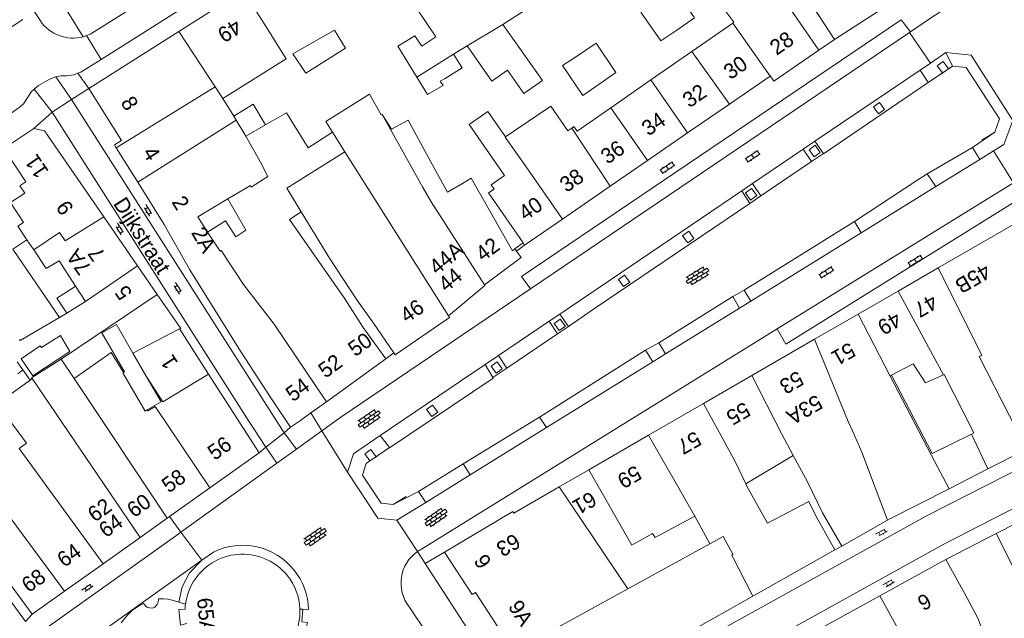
# Model space of a CAD drawing. Extents: x 99476 to 102828, y 406437 to 407931.
# Tile 87 of 162: x 100882 to 101011, y 406565 to 406643. Entities that reach past the tile are written whole.
import ezdxf

# ---------------------------------------------------------------- set-up
doc = ezdxf.new("R2010")
doc.units = 0
doc.header["$MEASUREMENT"] = 0
for name, color, linetype, lineweight in [('BG_bijgebouw', 253, 'Continuous', 0), ('BG_dakoverstek', 253, 'Continuous', 13), ('BG_hoofdgebouw', 253, 'Continuous', 13), ('BG_huisnummer', 253, 'Continuous', 0), ('BG_kant verharding', 253, 'Continuous', 0), ('BG_muur', 253, 'Continuous', 0), ('BG_open verharding', 253, 'Continuous', 0), ('BG_schutting', 253, 'Continuous', 0), ('BG_straatnaam', 253, 'Continuous', 0), ('BG_tussenmuur', 253, 'Continuous', 0), ('BG_vlakafsluiter', 253, 'Continuous', 0)]:
    doc.layers.add(name, color=color, linetype=linetype, lineweight=lineweight)
doc.styles.add('Style-WORKING', font='WORKING.shx')

# ---------------------------------------------------------------- blocks, each defined once
blk = doc.blocks.new('S02OV2')
at = {"layer": 'BG_open verharding', "linetype": 'Continuous', "lineweight": 0}
for p, q in [((0.052866, 0.482148), (0.183301, 0.482148)), ((0.183301, -1.01785), (0.183301, 0.982147)), ((0.183301, 0.895191), (0.705039, 0.895191)), ((0.705039, -1.01785), (0.705039, 0.982147)), ((0.705039, 0.43867), (0.835473, 0.43867)), ((0.052866, -0.517416), (0.183301, -0.517416)), ((0.183301, -0.017851), (0.705039, -0.017851)), ((0.183301, -0.930894), (0.705039, -0.930894)), ((0.705039, -0.473938), (0.835473, -0.473938))]:
    blk.add_line(p, q, dxfattribs=at)
blk = doc.blocks.new('S02OV6')
at = {"layer": 'BG_open verharding', "linetype": 'Continuous', "lineweight": 0}
for p, q in [((0, 0.20784), (1.371449, 0.20784)), ((0.085505, 0.20784), (0.085505, 0.268177)), ((0.485, -0.192), (0.486, 0.207)), ((0.885505, 0.20784), (0.885505, 0.31106)), ((1.285, -0.193), (1.285, 0.207)), ((0.268333, -0.19216), (1.549656, -0.19216)), ((0.885505, -0.32925), (0.885505, -0.19216))]:
    blk.add_line(p, q, dxfattribs=at)
blk = doc.blocks.new('S02OV4')
at = {"layer": 'BG_open verharding', "linetype": 'Continuous', "lineweight": 0}
for p, q in [((0, -0.200092), (0, 0.200092)), ((0, 0.2), (3.201, 0.2)), ((0.214, 0.6), (2.9, 0.6)), ((0.4, 0.199), (0.4, 0.6)), ((0.8, 0.6), (0.8, 0.7)), ((0.8, -0.2), (0.8, 0.2)), ((1.2, 0.2), (1.2, 0.6)), ((1.6, 0.6), (1.6, 0.7)), ((1.6, -0.2), (1.6, 0.2)), ((2, 0.199), (2, 0.6)), ((2.4, 0.6), (2.4, 0.7)), ((2.4, -0.2), (2.4, 0.2)), ((2.8, 0.2), (2.8, 0.6)), ((3.2, -0.199908), (3.2, 0.200092)), ((0, -0.2), (3.2, -0.199)), ((0.31, -0.6), (2.9, -0.6)), ((0.4, -0.6), (0.399, -0.2)), ((0.8, -0.7), (0.8, -0.6)), ((1.2, -0.6), (1.2, -0.2)), ((1.6, -0.7), (1.6, -0.6)), ((2, -0.6), (1.999, -0.2)), ((2.4, -0.7), (2.4, -0.6)), ((2.8, -0.6), (2.8, -0.2))]:
    blk.add_line(p, q, dxfattribs=at)

msp = doc.modelspace()

# ---------------------------------------------------------------- linework, layer by layer
at = {"layer": 'BG_bijgebouw', "linetype": 'Continuous', "lineweight": 0}
for p, q in [((100968.035, 406642.026), (100965.949, 406640.601)), ((100954.807, 406638.487), (100953.132, 406637.374))]:
    msp.add_line(p, q, dxfattribs=at)
at = {"layer": 'BG_bijgebouw', "linetype": 'Continuous', "lineweight": 0, "flags": 128}
for points in [[(100965.388, 406645.749), (100967.784, 406647.377), (100970.345, 406643.605), (100968.035, 406642.026)], [(100965.949, 406640.601), (100963.356, 406644.368), (100965.388, 406645.749)], [(100945.338, 406642.744), (100950.499, 406635.426), (100948.091, 406633.746), (100945.95, 406636.796), (100943.925, 406635.333), (100940.706, 406639.962)], [(100917.938, 406638.936), (100919.607, 406636.375), (100924.813, 406639.65), (100923.364, 406641.987), (100917.938, 406638.936)], [(100957.474, 406634.668), (100960.104, 406636.493), (100957.518, 406640.288), (100954.807, 406638.487)], [(100937.817, 406635.706), (100940.018, 406637.091), (100938.899, 406638.869)], [(100953.132, 406637.374), (100955.763, 406633.481), (100957.474, 406634.668)], [(100934.126, 406635.866), (100935.521, 406633.598), (100937.531, 406634.794), (100937.163, 406635.337), (100937.817, 406635.706)], [(100910.211, 406630.769), (100912.745, 406632.343), (100914.349, 406629.644)]]:
    msp.add_lwpolyline(points, dxfattribs=at)
at = {"layer": 'BG_dakoverstek', "linetype": 'Continuous', "lineweight": 13}
for p, q in [((100937.032, 406622.83), (100938.122, 406620.866)), ((100881.39, 406613.416), (100883.225, 406614.656)), ((100883.225, 406614.656), (100884.108, 406613.34)), ((100887.495, 406604.499), (100881.39, 406613.416)), ((100887.806, 406607.471), (100889.379, 406608.479)), ((100889.575, 406608.603), (100889.379, 406608.479)), ((100888.428, 406605.081), (100887.495, 406604.499)), ((100894.9, 406603.593), (100893.001, 406602.496)), ((100897.065, 406599.845), (100894.9, 406603.593)), ((100888.833, 406600.072), (100887.627, 406602.159)), ((100893.001, 406602.496), (100895.941, 406597.406)), ((100898.794, 406596.851), (100897.065, 406599.845)), ((100895.837, 406597.346), (100895.753, 406597.297)), ((100895.753, 406597.297), (100898.65, 406592.283)), ((100895.941, 406597.406), (100895.837, 406597.346)), ((100900.737, 406593.488), (100898.794, 406596.851)), ((100898.936, 406592.448), (100900.737, 406593.488)), ((100898.65, 406592.283), (100898.936, 406592.448)), ((100983.233, 406586.503), (100977.043, 406582.776))]:
    msp.add_line(p, q, dxfattribs=at)
at = {"layer": 'BG_dakoverstek', "linetype": 'Continuous', "lineweight": 13, "flags": 128}
for points in [[(100929.587, 406630.998), (100930.807, 406629.081), (100932.993, 406630.273)], [(100909.466, 406619.975), (100905.515, 406617.628), (100906.812, 406615.654)], [(100906.812, 406615.654), (100909.131, 406617.131), (100910.479, 406615.044), (100911.813, 406615.905), (100909.466, 406619.975)], [(100884.108, 406613.34), (100885.749, 406610.892), (100887.417, 406611.916), (100889.575, 406608.603)], [(100887.806, 406607.471), (100887.114, 406607.05), (100888.428, 406605.081)], [(100887.627, 406602.159), (100885.133, 406600.582), (100884.961, 406600.793), (100882.467, 406599.131), (100884.013, 406596.905), (100888.833, 406600.072)], [(100996.086, 406596.966), (100998.884, 406598.477), (101000.516, 406595.994), (101002.838, 406597.012)], [(101006.501, 406589.278), (101001.373, 406586.748), (100996.086, 406596.966)], [(101002.838, 406597.012), (101002.954, 406597.063), (101006.82, 406589.436), (101006.501, 406589.278)]]:
    msp.add_lwpolyline(points, dxfattribs=at)
at = {"layer": 'BG_hoofdgebouw', "linetype": 'Continuous', "lineweight": 13}
for p, q in [((100988.62, 406640.801), (100983.88, 406648.09)), ((100903.064, 406641.853), (100911.45, 406647.17)), ((100911.45, 406647.17), (100914.13, 406642.94)), ((100948.372, 406644.707), (100945.338, 406642.744)), ((100994.64, 406644.65), (100988.62, 406640.801)), ((100970.022, 406639.231), (100975.344, 406642.934)), ((100975.344, 406642.934), (100975.487, 406643.034)), ((100891.31, 406634.4), (100903.064, 406641.853)), ((100931.617, 406639.92), (100934.126, 406635.866)), ((100940.706, 406639.962), (100938.899, 406638.869)), ((100964.673, 406635.509), (100970.022, 406639.231)), ((100959.433, 406631.862), (100964.673, 406635.509)), ((100980.228, 406636.015), (100974.912, 406632.355)), ((100908.805, 406633.073), (100910.211, 406630.769)), ((100974.912, 406632.355), (100969.452, 406628.596)), ((100929.479, 406630.942), (100929.587, 406630.998)), ((100932.993, 406630.273), (100937.032, 406622.83)), ((100884.12, 406629.16), (100880.207, 406626.543)), ((100919.938, 406626.63), (100923.12, 406628.685)), ((100953.824, 406628.878), (100954.327, 406629.228)), ((100969.452, 406628.596), (100964.226, 406624.997)), ((100897.69, 406622.151), (100894.877, 406626.666)), ((100964.226, 406624.997), (100959.369, 406621.653)), ((100938.122, 406620.866), (100940.079, 406622.009)), ((100959.369, 406621.653), (100953.121, 406617.352)), ((101002.149, 406610.973), (101017.5, 406619.84)), ((100897.663, 406611.258), (100893.274, 406617.632)), ((100947.983, 406614.235), (100945.34, 406618.061)), ((100953.121, 406617.352), (100948.18, 406613.95)), ((100946.924, 406613.46), (100947.128, 406613.181)), ((100947.128, 406613.181), (100947.75, 406612.33)), ((100948.18, 406613.95), (100947.983, 406614.235)), ((100942.94, 406608.76), (100947.75, 406612.33)), ((100900.246, 406607.506), (100897.663, 406611.258)), ((100996.94, 406607.964), (101002.149, 406610.973)), ((100991.708, 406604.942), (100996.94, 406607.964)), ((100986.035, 406601.665), (100991.708, 406604.942)), ((100906.935, 406597.125), (100903.17, 406602.99)), ((100927.13, 406603.18), (100930.07, 406599.13)), ((100931.094, 406599.893), (100928.46, 406603.751)), ((100977.825, 406596.922), (100986.035, 406601.665)), ((100930.07, 406599.13), (100922.322, 406593.519)), ((100882.694, 406597.674), (100881.962, 406598.707)), ((100883.64, 406596.34), (100882.694, 406597.674)), ((100913.53, 406586.85), (100906.935, 406597.125)), ((100971.543, 406593.294), (100977.825, 406596.922)), ((100883.64, 406596.34), (100879.323, 406593.239)), ((100915.14, 406593.901), (100917.633, 406590.2)), ((100922.322, 406593.519), (100920.29, 406592.047)), ((100964.332, 406589.128), (100971.543, 406593.294)), ((100920.29, 406592.047), (100918.94, 406591.07)), ((100917.633, 406590.2), (100918.94, 406591.07)), ((100956.553, 406584.635), (100964.332, 406589.128)), ((100907.086, 406582.264), (100913.53, 406586.85)), ((100985.098, 406583.073), (100983.233, 406586.503)), ((101008.648, 406584.739), (101013.708, 406587.318)), ((100868.93, 406585.93), (100883.91, 406565.77)), ((100952.675, 406582.395), (100956.553, 406584.635)), ((101003.572, 406582.151), (101008.648, 406584.739)), ((100946.78, 406578.99), (100952.675, 406582.395)), ((100977.043, 406582.776), (100977.224, 406582.389)), ((100977.224, 406582.389), (100979.874, 406577.669)), ((100985.098, 406583.073), (100987.055, 406579.015)), ((100901.826, 406578.52), (100907.086, 406582.264)), ((100995.86, 406578.22), (101003.572, 406582.151)), ((100901.546, 406578.321), (100901.826, 406578.52)), ((100988.68, 406574.2), (100986.23, 406578.55)), ((100987.055, 406579.015), (100989.571, 406574.671)), ((100897.99, 406575.791), (100901.546, 406578.321)), ((100989.571, 406574.671), (100995.556, 406578.049)), ((100995.556, 406578.049), (100995.86, 406578.22)), ((101009.71, 406576.3), (101011.98, 406571.84)), ((100893.183, 406572.369), (100897.99, 406575.791)), ((100977.95, 406568.147), (100988.68, 406574.2)), ((100888.131, 406568.774), (100893.183, 406572.369)), ((101003.18, 406572.91), (101000, 406571.167)), ((101005.58, 406568.52), (101003.18, 406572.91)), ((100994.553, 406568.18), (101000, 406571.167)), ((100883.91, 406565.77), (100888.131, 406568.774)), ((100951.72, 406553.35), (100977.95, 406568.147)), ((100985.926, 406563.45), (100994.553, 406568.18))]:
    msp.add_line(p, q, dxfattribs=at)
at = {"layer": 'BG_hoofdgebouw', "linetype": 'Continuous', "lineweight": 13, "flags": 128}
for points in [[(100972.49, 406660.3), (100980.43, 406648.32), (100986.58, 406639.4)], [(100931.457, 406650.276), (100933.909, 406645.143), (100936.593, 406641.122), (100934.777, 406639.905), (100933.861, 406641.273), (100931.617, 406639.92)], [(100975.829, 406649.86), (100977.366, 406647.565), (100973.943, 406645.16), (100975.487, 406643.034)], [(100914.13, 406642.94), (100917.06, 406638.283), (100908.805, 406633.073)], [(100986.58, 406639.4), (100980.69, 406635.36), (100980.25, 406636.03), (100980.228, 406636.015)], [(100894.877, 406626.666), (100894.65, 406627.03), (100895.56, 406627.59), (100891.31, 406634.4)], [(100923.12, 406628.685), (100922.244, 406630.073), (100927.918, 406633.654), (100929.479, 406630.942)], [(100914.349, 406629.644), (100917.089, 406631.238), (100919.938, 406626.63)], [(100945.68, 406628.066), (100943.375, 406631.384), (100940.949, 406629.708), (100945.569, 406623.021), (100943.817, 406621.811), (100944.198, 406621.26), (100943.476, 406620.758), (100945.34, 406618.061)], [(100945.68, 406628.066), (100951.602, 406632.068), (100953.824, 406628.878)], [(100954.327, 406629.228), (100954.61, 406629.425), (100955.041, 406628.806), (100959.433, 406631.862)], [(100893.274, 406617.632), (100885.53, 406628.88), (100884.12, 406629.16)], [(100915.14, 406593.901), (100911.09, 406600.1), (100904.51, 406610.74), (100901.13, 406616.63), (100897.69, 406622.151)], [(100940.079, 406622.009), (100941.213, 406622.694), (100946.604, 406613.22), (100946.924, 406613.46)], [(100919.039, 406618.283), (100917.508, 406617.281), (100924.615, 406607.053), (100927.13, 406603.18)], [(100928.46, 406603.751), (100926.296, 406606.803), (100922.708, 406612.235), (100919.039, 406618.283)], [(100942.94, 406608.76), (100943, 406608.67), (100938.259, 406604.728)], [(100903.17, 406602.99), (100903.3, 406603.07), (100900.246, 406607.506)], [(100938.259, 406604.728), (100938.25, 406604.72), (100938.4, 406604.5), (100931.28, 406599.62), (100931.094, 406599.893)], [(101035.12, 406588.43), (101029.89, 406586.56), (101009.71, 406576.3)], [(100871.442, 406580.195), (100874.81, 406576.1), (100883.03, 406564.815)], [(100979.874, 406577.669), (100985.263, 406580.502), (100986.23, 406578.55)], [(100946.78, 406578.99), (100946.65, 406579.19), (100937.73, 406573.88)], [(100937.73, 406573.88), (100941.34, 406568.37), (100941.77, 406568.63), (100946.78, 406560.936)], [(101010.866, 406555.71), (101009.075, 406560.453), (101009.2, 406560.486), (101007.354, 406565.285), (101005.58, 406568.52)], [(100904.09, 406564.55), (100903.25, 406564.35), (100903.04, 406566.41), (100903.86, 406566.433)]]:
    msp.add_lwpolyline(points, dxfattribs=at)
at = {"layer": 'BG_hoofdgebouw', "linetype": 'Continuous', "lineweight": 13}
for centre, radius, start, end in [((100911.361582, 406566.111216), 7.508259, 64.516661, 172.532639), ((100911.415661, 406566.15934), 7.441603, 39.582054, 64.73311), ((100911.405397, 406566.144464), 7.458994, 2.178489, 39.619887), ((100910.984967, 406566.141501), 7.130927, 172.380637, 177.657199), ((100911.405915, 406566.145505), 7.458436, 303.541444, 2.170648)]:
    msp.add_arc(centre, radius, start, end, dxfattribs=at)
at = {"layer": 'BG_kant verharding', "linetype": 'Continuous', "lineweight": 0}
for p, q in [((100959.573, 406680.305), (100892.917, 406638.195)), ((100891.925, 406641.734), (100898.809, 406646.081)), ((100884.229, 406644.419), (100884.981, 406643.224)), ((100998.424, 406641.721), (100948.954, 406608.239)), ((100998.527, 406641.791), (100998.424, 406641.721)), ((101001.142, 406637.706), (101003.177, 406639.084)), ((100999.799, 406636.797), (101001.142, 406637.706)), ((100999.799, 406636.797), (100986.063, 406627.499)), ((100999.799, 406636.797), (101000.864, 406635.177)), ((100889.029, 406632.949), (100887.006, 406635.906)), ((100886.515, 406631.299), (100884.191, 406634.316)), ((100889.029, 406632.949), (100916.816, 406589.44)), ((100984.548, 406626.473), (100986.063, 406627.499)), ((100987.184, 406625.905), (100986.063, 406627.499)), ((100977.924, 406621.989), (100984.548, 406626.473)), ((101000.732, 406623.273), (101006.63, 406626.714)), ((101006.63, 406626.714), (101007.581, 406625.143)), ((101009.399, 406626.269), (101007.581, 406625.143)), ((101001.838, 406621.587), (101007.581, 406625.143)), ((101001.838, 406621.587), (101000.732, 406623.273)), ((100976.535, 406621.049), (100952.77, 406604.961)), ((100976.535, 406621.049), (100977.924, 406621.989)), ((100976.535, 406621.049), (100977.56, 406619.395)), ((100981.165, 406603.006), (101011.986, 406622.068)), ((101001.838, 406621.587), (100992.119, 406615.569)), ((100977.56, 406619.395), (100957.184, 406605.572)), ((100976.828, 406608.064), (100991.227, 406617.033)), ((100991.227, 406617.033), (100992.119, 406615.569)), ((100992.119, 406615.569), (100977.718, 406606.652)), ((100977.718, 406606.652), (100976.828, 406608.064)), ((100965.682, 406601.216), (100975.346, 406607.265)), ((100975.346, 406607.265), (100976.221, 406605.725)), ((100957.184, 406605.572), (100953.907, 406603.349)), ((100966.592, 406599.763), (100976.221, 406605.725)), ((100977.718, 406606.652), (100976.221, 406605.725)), ((100951.389, 406604.026), (100952.77, 406604.961)), ((100953.907, 406603.349), (100952.77, 406604.961)), ((100934.719, 406574.28), (100981.165, 406603.006)), ((100944.764, 406599.542), (100951.389, 406604.026)), ((100950.136, 406591.518), (100963.942, 406600.263)), ((100963.942, 406600.263), (100964.933, 406598.735)), ((100966.592, 406599.763), (100965.682, 406601.216)), ((100943.051, 406598.382), (100944.764, 406599.542)), ((100966.592, 406599.763), (100964.933, 406598.735)), ((100943.051, 406598.382), (100929.321, 406589.088)), ((100943.051, 406598.382), (100944.044, 406596.666)), ((100951.056, 406590.142), (100964.933, 406598.735)), ((100882.04, 406597.17), (100882.694, 406597.674)), ((100951.056, 406590.142), (100950.136, 406591.518)), ((100951.056, 406590.142), (100941.086, 406583.969)), ((100916.816, 406589.44), (100918.418, 406587.329)), ((100921.735, 406589.713), (100918.418, 406587.329)), ((100930.546, 406587.518), (100929.321, 406589.088)), ((100914.423, 406587.577), (100915.843, 406585.478)), ((100918.418, 406587.329), (100915.843, 406585.478)), ((100915.843, 406585.478), (100903.332, 406576.485)), ((100934.341, 406581.781), (100940.147, 406585.395)), ((100940.147, 406585.395), (100941.086, 406583.969)), ((100935.283, 406580.376), (100941.086, 406583.969)), ((100935.283, 406580.376), (100934.341, 406581.781)), ((100935.283, 406580.376), (100931.512, 406578.041)), ((101003.18, 406572.91), (101009.71, 406576.3)), ((100906.046, 406572.819), (100907.562, 406573.899)), ((100935.211, 406572.381), (100937.73, 406573.88)), ((100948.829, 406551.467), (100935.211, 406572.381)), ((100919.981, 406566.41), (100919.24, 406566.428)), ((100935.509, 406563.19), (100933.116, 406566.762))]:
    msp.add_line(p, q, dxfattribs=at)
at = {"layer": 'BG_kant verharding', "linetype": 'Continuous', "lineweight": 0, "flags": 128}
for points in [[(101012.819, 406651.164), (101000.901, 406643.398), (100998.527, 406641.791)], [(100948.954, 406608.239), (100947.784, 406609.851), (100997.345, 406643.348), (100998.527, 406641.791)], [(101003.177, 406639.084), (101006.448, 406638.753), (101011.923, 406630.214), (101010.735, 406627.096), (101009.399, 406626.269)], [(100892.917, 406638.195), (100890.271, 406636.523), (100889.891, 406636.38)], [(100889.891, 406636.38), (100889.359, 406636.179), (100888.405, 406636.052), (100887.7, 406636.03), (100887.006, 406635.906)], [(100884.191, 406634.316), (100884.725, 406634.77), (100885.644, 406635.321), (100886.302, 406635.666), (100887.006, 406635.906)], [(101000.864, 406635.177), (101000.872, 406635.164), (100987.211, 406625.866), (100987.184, 406625.905)], [(100877.256, 406628.422), (100882.2, 406631.895), (100882.784, 406632.387), (100883.833, 406634.012), (100884.191, 406634.316)], [(100886.515, 406631.299), (100912.119, 406591.109), (100914.423, 406587.577)], [(100948.954, 406608.239), (100924.194, 406591.481), (100921.735, 406589.713)], [(100944.044, 406596.666), (100944.09, 406596.586), (100930.564, 406587.495), (100930.546, 406587.518)], [(101031.197, 406594.138), (101000.824, 406578.719), (100963.745, 406558.165), (100953.319, 406551.879), (100949.966, 406549.707)], [(100952.297, 406546.097), (100955.335, 406548.095), (100965.434, 406554.176), (101002.88, 406574.916), (101033.582, 406590.668)], [(100925.081, 406584.311), (100925.837, 406586.729), (100929.321, 406589.088)], [(100931.512, 406578.041), (100929.042, 406578.318), (100925.081, 406584.311)], [(100903.332, 406576.485), (100902.808, 406576.108), (100844.098, 406534.337), (100811.465, 406511.785), (100758.773, 406477.5), (100758.575, 406477.377)], [(100919.24, 406566.428), (100919.095, 406564.776), (100919.849, 406564.709), (100919.551, 406563.501), (100919.126, 406562.44)]]:
    msp.add_lwpolyline(points, dxfattribs=at)
at = {"layer": 'BG_kant verharding', "linetype": 'Continuous', "lineweight": 0}
for centre, radius, start, end in [((100889.234868, 406646.123547), 5.148083, 214.279361, 284.9621), ((100889.235013, 406646.123019), 5.147768, 290.300502, 301.503722), ((100889.267744, 406646.028112), 5.047401, 284.881256, 290.32582)]:
    msp.add_arc(centre, radius, start, end, dxfattribs=at)
at = {"layer": 'BG_kant verharding', "linetype": 'Continuous', "lineweight": 0, "extrusion": (0, 0, -1)}
for centre, radius, start, end in [((-100911.362117, 406566.160079), 8.621588, 63.847131, 141.356723), ((-100937.044742, 406569.854284), 4.999724, 321.793973, 55.08364), ((-100937.065597, 406569.818154), 5.041288, 55.124324, 62.258993), ((-100911.377149, 406566.164058), 8.607365, 141.314921, 178.362637)]:
    msp.add_arc(centre, radius, start, end, dxfattribs=at)
at = {"layer": 'BG_muur', "linetype": 'Continuous', "lineweight": 0}
for p, q in [((101002.365, 406636.185), (101004.023, 406637.309)), ((101004.023, 406637.309), (101005.831, 406637.151)), ((101005.831, 406637.151), (101010.175, 406630.415)), ((101010.175, 406630.415), (101009.569, 406628.707)), ((101009.569, 406628.707), (101007.868, 406627.654)), ((100947.983, 406614.235), (100946.924, 406613.46)), ((100948.18, 406613.95), (100947.128, 406613.181)), ((100928.578, 406586.183), (100927.984, 406585.781)), ((100928.8, 406586.334), (100928.578, 406586.183)), ((100929.152, 406586.572), (100928.8, 406586.334)), ((100927.496, 406585.45), (100927.031, 406583.916)), ((100927.984, 406585.781), (100927.496, 406585.45)), ((100927.031, 406583.916), (100929.455, 406580.265)), ((100931.014, 406580.085), (100932.715, 406581.138)), ((100929.455, 406580.265), (100931.014, 406580.085)), ((100903.073, 406567.352), (100903.917, 406567.087))]:
    msp.add_line(p, q, dxfattribs=at)
at = {"layer": 'BG_muur', "linetype": 'Continuous', "lineweight": 0, "flags": 128}
for points in [[(100906.046, 406572.819), (100904.459, 406571.177), (100903.496, 406569.362), (100903.073, 406567.352)], [(100895.542, 406564.645), (100896.275, 406565.578), (100897.064, 406566.353), (100897.771, 406566.819), (100898.448, 406567.194), (100898.67, 406566.903), (100898.886, 406566.706), (100899.222, 406566.61), (100899.605, 406566.588), (100899.916, 406566.693), (100900.243, 406567.029), (100900.367, 406567.314), (100900.418, 406567.783), (100901.04, 406567.791), (100901.615, 406567.748), (100902.35, 406567.579), (100903.073, 406567.352)]]:
    msp.add_lwpolyline(points, dxfattribs=at)
at = {"layer": 'BG_schutting', "linetype": 'Continuous', "lineweight": 0}
msp.add_line((100930.07, 406599.13), (100931.094, 406599.893), dxfattribs=at)
at = {"layer": 'BG_tussenmuur', "linetype": 'Continuous', "lineweight": 0}
for p, q in [((100940.706, 406639.962), (100945.338, 406642.744)), ((100975.344, 406642.934), (100980.228, 406636.015)), ((100903.064, 406641.853), (100907.798, 406634.613)), ((100938.899, 406638.869), (100934.126, 406635.866)), ((100970.022, 406639.231), (100974.912, 406632.355)), ((100964.673, 406635.509), (100969.452, 406628.596)), ((100894.877, 406626.666), (100907.798, 406634.613)), ((100907.798, 406634.613), (100908.805, 406633.073)), ((100959.433, 406631.862), (100964.226, 406624.997)), ((100897.69, 406622.151), (100910.529, 406630.248)), ((100910.211, 406630.769), (100910.529, 406630.248)), ((100911.802, 406628.163), (100910.529, 406630.248)), ((100934.871, 406621.57), (100929.587, 406630.998)), ((100914.349, 406629.644), (100911.802, 406628.163)), ((100923.12, 406628.685), (100924.726, 406626.141)), ((100954.327, 406629.228), (100959.369, 406621.653)), ((100924.726, 406626.141), (100938.259, 406604.728)), ((100934.871, 406621.57), (100936.005, 406619.611)), ((100936.005, 406619.611), (100942.94, 406608.76)), ((100890.874, 406606.608), (100897.663, 406611.258)), ((100889.575, 406608.603), (100890.874, 406606.608)), ((100887.684, 406599.068), (100900.246, 406607.506)), ((100996.94, 406607.964), (101002.838, 406597.012)), ((100888.428, 406605.081), (100890.874, 406606.608)), ((100882.358, 406601.495), (100887.495, 406604.499)), ((100991.708, 406604.942), (100995.91, 406596.871)), ((100882.25, 406601.65), (100882.358, 406601.495)), ((100887.684, 406599.068), (100889.373, 406596.54)), ((100883.64, 406596.34), (100883.899, 406596.526)), ((100883.899, 406596.526), (100897.99, 406575.791)), ((100889.373, 406596.54), (100901.546, 406578.321)), ((100977.825, 406596.922), (100981.702, 406589.356)), ((100995.91, 406596.871), (100996.086, 406596.966)), ((100971.543, 406593.294), (100975.671, 406585.704)), ((100964.332, 406589.128), (100970.396, 406578.567)), ((100981.702, 406589.356), (100983.233, 406586.503)), ((101008.648, 406584.739), (101006.501, 406589.278)), ((100975.671, 406585.704), (100977.043, 406582.776)), ((100952.675, 406582.395), (100961.671, 406569.095)), ((100970.396, 406578.567), (100972.378, 406574.965)), ((100961.671, 406569.095), (100972.378, 406574.965)), ((100961.671, 406569.095), (100946.78, 406560.936))]:
    msp.add_line(p, q, dxfattribs=at)
at = {"layer": 'BG_tussenmuur', "linetype": 'Continuous', "lineweight": 0, "flags": 128}
for points in [[(100909.466, 406619.975), (100912.394, 406621.714), (100912.501, 406621.533), (100914.656, 406622.916), (100913.705, 406624.795), (100911.802, 406628.163)], [(100945.68, 406628.066), (100945.637, 406628.037), (100948.383, 406624.173), (100953.121, 406617.352)], [(100880.207, 406626.543), (100883.077, 406622.228), (100882.289, 406621.711), (100882.939, 406620.72), (100881.071, 406619.494), (100882.766, 406616.911), (100882.035, 406616.431), (100883.225, 406614.656)], [(100924.726, 406626.141), (100917.152, 406621.397), (100919.039, 406618.283)], [(100884.108, 406613.34), (100887.487, 406615.599), (100888.206, 406614.517), (100893.274, 406617.632)], [(100922.322, 406593.519), (100915.485, 406603.615), (100911.49, 406608.805), (100908.578, 406613.229), (100908.452, 406613.157), (100906.812, 406615.654)], [(101002.149, 406610.973), (101007.878, 406599.565), (101007.495, 406599.41), (101011.448, 406591.694), (101013.708, 406587.318)], [(100903.17, 406602.99), (100903.154, 406603.015), (100897.065, 406599.845)], [(100986.035, 406601.665), (100990.41, 406590.919), (100990.969, 406589.708), (100992.178, 406586.936), (100995.556, 406578.049)], [(100887.684, 406599.068), (100883.824, 406596.631), (100883.899, 406596.526)], [(100889.373, 406596.54), (100894.203, 406599.928), (100895.837, 406597.346)], [(100898.794, 406596.851), (100900.945, 406593.501), (100906.935, 406597.125)], [(100995.91, 406596.871), (101001.309, 406586.498), (101003.572, 406582.151)], [(100879.323, 406593.239), (100883.19, 406588.099), (100882.221, 406587.392), (100893.183, 406572.369)], [(100898.936, 406592.448), (100899.01, 406592.33), (100899.968, 406592.91), (100907.086, 406582.264)], [(100873.34, 406588.94), (100876.283, 406584.758), (100888.131, 406568.774)], [(100956.553, 406584.635), (100962.178, 406574.798), (100964.857, 406576.295), (100965.233, 406575.783), (100970.396, 406578.567)], [(100972.378, 406574.965), (100974.115, 406575.917), (100975.361, 406573.621), (100975.233, 406573.496), (100977.95, 406568.147)], [(100994.553, 406568.18), (101002.881, 406552.991), (101002.761, 406552.929)]]:
    msp.add_lwpolyline(points, dxfattribs=at)
at = {"layer": 'BG_vlakafsluiter', "linetype": 'Continuous', "lineweight": 0}
for p, q in [((100888.374, 406644.672), (100890.564, 406641.15)), ((100879.892, 406641.56), (100882.71, 406643.417)), ((100998.424, 406641.721), (101001.142, 406637.706)), ((100892.917, 406638.195), (100891.021, 406641.295)), ((100986.58, 406639.4), (100988.62, 406640.801)), ((101004.023, 406637.309), (101003.177, 406639.084)), ((100891.31, 406634.4), (100889.891, 406636.38)), ((101000.864, 406635.177), (101002.704, 406636.424)), ((101003.522, 406636.974), (101002.704, 406636.424)), ((101003.522, 406636.974), (101004.023, 406637.309)), ((100889.029, 406632.949), (100891.31, 406634.4)), ((100886.515, 406631.299), (100889.029, 406632.949)), ((100884.12, 406629.16), (100886.515, 406631.299)), ((101006.63, 406626.714), (101009.569, 406628.707)), ((100985.642, 406624.86), (100984.548, 406626.473)), ((101009.399, 406626.269), (101011.986, 406622.068)), ((100979.02, 406620.372), (100985.642, 406624.86)), ((100985.642, 406624.86), (100987.184, 406625.905)), ((100977.924, 406621.989), (100979.02, 406620.372)), ((100979.02, 406620.372), (100977.56, 406619.395)), ((100975.346, 406607.265), (100976.828, 406608.064)), ((100957.184, 406605.572), (100953.906, 406603.35)), ((100951.389, 406604.026), (100952.495, 406602.394)), ((100953.907, 406603.349), (100952.495, 406602.394)), ((100945.873, 406597.906), (100952.495, 406602.394)), ((100963.942, 406600.263), (100965.682, 406601.216)), ((100945.873, 406597.906), (100944.764, 406599.542)), ((100944.044, 406596.666), (100945.873, 406597.906)), ((100921.735, 406589.713), (100920.29, 406592.047)), ((100950.136, 406591.518), (100940.147, 406585.395)), ((100917.633, 406590.2), (100916.816, 406589.44)), ((100916.816, 406589.44), (100914.423, 406587.577)), ((100925.081, 406584.311), (100921.735, 406589.713)), ((100914.423, 406587.577), (100913.53, 406586.85)), ((100929.152, 406586.572), (100930.546, 406587.518)), ((100934.341, 406581.781), (100931.014, 406580.085)), ((100903.332, 406576.485), (100901.826, 406578.52)), ((100931.512, 406578.041), (100934.183, 406573.954)), ((100906.046, 406572.819), (100903.332, 406576.485)), ((100988.68, 406574.2), (100989.571, 406574.671)), ((100934.183, 406573.954), (100935.211, 406572.381)), ((100865.27, 406543.758), (100906.046, 406572.819)), ((100883.03, 406564.815), (100883.91, 406565.77)), ((100919.24, 406566.428), (100918.859, 406566.428))]:
    msp.add_line(p, q, dxfattribs=at)
at = {"layer": 'BG_vlakafsluiter', "linetype": 'Continuous', "lineweight": 0, "flags": 128}
for points in [[(101002.704, 406636.424), (101002.035, 406637.347), (101002.829, 406637.922), (101003.522, 406636.974)], [(100993.7, 406631.997), (100994.494, 406632.572), (100995.174, 406631.643), (100994.369, 406631.074), (100993.7, 406631.997)], [(100985.303, 406626.403), (100986.097, 406626.978), (100986.777, 406626.049), (100985.972, 406625.48), (100985.303, 406626.403)], [(100991.227, 406617.033), (100999.365, 406622.391), (101000.732, 406623.273)], [(100976.997, 406620.764), (100977.791, 406621.339), (100978.471, 406620.41), (100977.666, 406619.841), (100976.997, 406620.764)], [(101011.986, 406622.068), (101013.123, 406620.223), (100982.288, 406601.007), (100981.165, 406603.006)], [(100968.808, 406615.186), (100969.602, 406615.761), (100970.282, 406614.832), (100969.477, 406614.263), (100968.808, 406615.186)], [(100960.429, 406609.474), (100961.223, 406610.049), (100961.903, 406609.12), (100961.098, 406608.551), (100960.429, 406609.474)], [(100952.025, 406603.735), (100952.819, 406604.31), (100953.499, 406603.381), (100952.694, 406602.812), (100952.025, 406603.735)], [(100943.799, 406598.16), (100944.593, 406598.735), (100945.273, 406597.806), (100944.468, 406597.237), (100943.799, 406598.16)], [(100935.388, 406592.493), (100936.182, 406593.068), (100936.862, 406592.139), (100936.057, 406591.57), (100935.388, 406592.493)], [(100927.984, 406585.781), (100927.316, 406586.703), (100928.11, 406587.278), (100928.8, 406586.334)]]:
    msp.add_lwpolyline(points, dxfattribs=at)

# ---------------------------------------------------------------- block references
at = {"layer": 'BG_open verharding', "linetype": 'Continuous', "lineweight": 0}
for name, p, rotation in [('S02OV2', (100977.704, 406625.917), 304.119063), ('S02OV2', (100966.573, 406624.439), 304.119063), ('S02OV6', (100898.568, 406619.145), 302.497572), ('S02OV6', (100894.871, 406616.688), 302.497572), ('S02OV2', (100998.969, 406612.282), 301.750197), ('S02OV4', (100969.382, 406609.098), 31.75019699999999), ('S02OV2', (100987.349, 406610.781), 301.750197), ('S02OV6', (100902.451, 406608.975), 302.497572), ('S02OV4', (100926.593, 406590.349), 34.658936), ('S02OV4', (100935.311, 406577.494), 34.658936), ('S02OV4', (100919.538, 406574.97), 34.658936), ('S02OV6', (100994.092, 406576.028), 28.94886199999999), ('S02OV6', (100995.029, 406569.415), 28.94886199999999)]:
    msp.add_blockref(name, p, dxfattribs=dict(at, rotation=rotation))
at = {"layer": 'BG_open verharding', "color": 7, "linetype": 'Continuous', "lineweight": 0, "rotation": 34.45248400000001}
msp.add_blockref('S02OV6', (100890.493, 406568.764), dxfattribs=at)

# ---------------------------------------------------------------- texts
at = {"layer": 'BG_huisnummer', "linetype": 'Continuous', "lineweight": 0, "style": 'Style-WORKING'}
for s, rotation, p in [('49', 212.339377, (100910.415, 406643.557)), ('28', 34.452484, (100981.072, 406638.654)), ('30', 34.532125, (100975.034, 406635.474)), ('32', 34.532125, (100969.689, 406631.794)), ('8', 301.956771, (100895.397, 406632.573)), ('34', 34.532125, (100964.344, 406628.114)), ('36', 34.532125, (100959, 406624.435)), ('4', 302.290948, (100898.253, 406626.009)), ('11', 124.532125, (100886.155, 406623.564)), ('38', 34.532125, (100953.654, 406620.754)), ('9', 124.325602, (100889.411, 406618.767)), ('2', 301.926455, (100902.054, 406619.58)), ('40', 34.532125, (100948.287, 406617.06)), ('2A', 299.872821, (100904.615, 406615.58)), ('42', 36.583421, (100942.737, 406611.722)), ('7A', 124.691529, (100891.748, 406610.966)), ('7', 124.691529, (100893.551, 406612.754)), ('44A', 39.724863, (100936.756, 406609.981)), ('44', 39.724863, (100937.956, 406607.727)), ('45B', 210.050323, (101008.277, 406611.625)), ('5', 124.898124, (100897.064, 406607.697)), ('46', 34.405234, (100932.808, 406603.698)), ('47', 210.000728, (101001.347, 406607.622)), ('49', 210.000728, (100996.61, 406605.341)), ('50', 35.930519, (100926.067, 406599.317)), ('51', 210.000728, (100990.588, 406601.336)), ('1', 122.752439, (100903.022, 406598.593)), ('52', 35.884113, (100922.185, 406596.507)), ('54', 35.930519, (100917.93, 406593.421)), ('53', 210.000728, (100983.83, 406597.619)), ('53A', 210.000728, (100986.282, 406594.511)), ('55', 210.000728, (100976.871, 406593.56)), ('56', 35.437801, (100907.724, 406585.786)), ('57', 210.000728, (100970.457, 406589.748)), ('59', 210.000728, (100962.66, 406585.294)), ('58', 35.437801, (100901.732, 406581.522)), ('60', 35.437801, (100897.2, 406578.296)), ('61', 210.000728, (100956.803, 406581.892)), ('62', 35.391108, (100892.077, 406577.719)), ('64', 35.437801, (100893.527, 406575.682)), ('63', 210.000728, (100946.86, 406576.399)), ('64', 35.437801, (100888.089, 406571.813)), ('9', 303.244937, (100941.462, 406572.746)), ('68', 35.437801, (100883.452, 406568.512)), ('6', 208.743036, (101000.556, 406568.619)), ('65A', 275.796101, (100905.408, 406567.83)), ('9A', 303.038285, (100945.961, 406566.776))]:
    msp.add_text(s, height=2, rotation=rotation, dxfattribs=at).set_placement(p)
at = {"layer": 'BG_straatnaam', "linetype": 'Continuous', "lineweight": 0, "style": 'Style-WORKING'}
msp.add_text('Dijkstraat', height=2, rotation=302.497572, dxfattribs=at).set_placement((100894.423, 406619.372))

doc.saveas('drawing.dxf')
